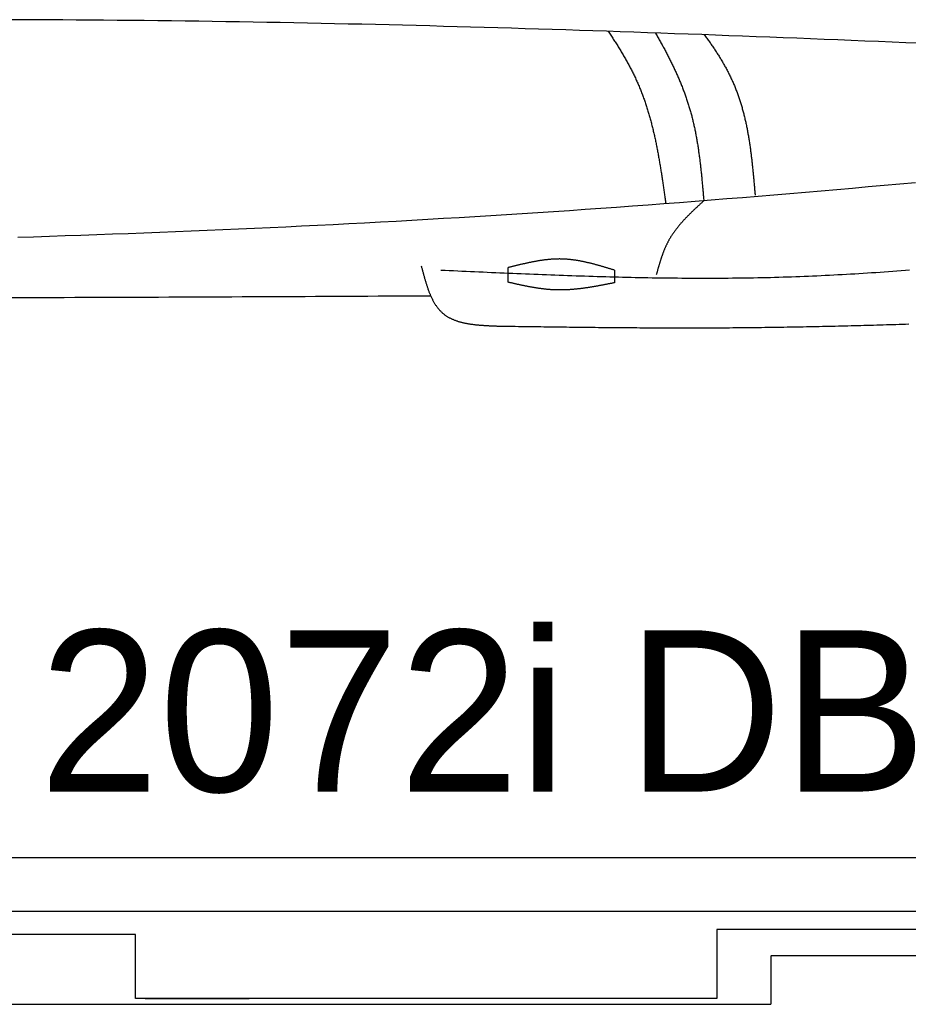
# Model space of a CAD drawing. Extents: x 715 to 7297, y 117 to 5860.
# Tile 56 of 95: x 4004 to 4913, y 137 to 1144. Entities that reach past the tile are written whole.
import ezdxf

# ---------------------------------------------------------------- set-up
doc = ezdxf.new("R2010")
doc.units = 0
doc.layers.get('0').update_dxf_attribs({"linetype": 'CONTINUOUS'})
doc.layers.add('8', color=1, linetype='CONTINUOUS')
doc.styles.add('AKTUELL-DIN', font='txt')

# ---------------------------------------------------------------- blocks, each defined once
blk = doc.blocks.new('*U16')
at = {"style": 'AKTUELL-DIN'}
blk.add_text('2072i DB LP=490', height=165, dxfattribs=at).set_placement((4024.4, 354.8))

msp = doc.modelspace()

# ---------------------------------------------------------------- linework, layer by layer
for p, q in [((1171.717, 287.271), (6020.522, 287.271)), ((4551.187, 232.271), (1454.174, 232.271)), ((4266.543, 232.271), (4266.246, 232.271)), ((4266.543, 232.271), (4266.543, 232.271)), ((6015.736, 232.271), (4551.187, 232.271)), ((6251.55, 213.771), (4717.775, 213.771)), ((4717.775, 213.771), (4717.775, 143.271)), ((4122.776, 208.771), (1832.775, 208.771)), ((4122.776, 143.271), (4122.776, 208.771)), ((4772.775, 187.271), (6272.775, 187.271)), ((4772.775, 186.521), (4772.775, 137.271)), ((4717.775, 143.271), (4122.776, 143.271)), ((4132.776, 143.271), (4239.235, 143.271)), ((1372.775, 137.271), (4772.775, 137.271))]:
    msp.add_line(p, q)
at = {"layer": '8'}
for points in [[(4504.19, 875.597), (4504.19, 890.577)], [(4612.749, 887.953), (4612.749, 875.017)]]:
    msp.add_lwpolyline(points, dxfattribs=at)
for points in [[(4924.7, 1119.94, 0), (4910.8, 1120.53, 0), (4896.89, 1121.1, 0), (4882.98, 1121.68, 0), (4869.08, 1122.25, 0), (4855.17, 1122.81, 0), (4841.26, 1123.38, 0), (4827.35, 1123.94, 0), (4813.45, 1124.49, 0), (4799.54, 1125.04, 0), (4785.63, 1125.59, 0), (4771.73, 1126.13, 0), (4757.82, 1126.66, 0), (4743.91, 1127.19, 0), (4730, 1127.72, 0), (4716.09, 1128.24, 0), (4702.19, 1128.75, 0), (4688.28, 1129.26, 0), (4674.37, 1129.76, 0), (4660.46, 1130.26, 0), (4646.55, 1130.75, 0), (4632.65, 1131.23, 0), (4618.74, 1131.71, 0), (4604.83, 1132.18, 0), (4590.92, 1132.64, 0), (4577.01, 1133.1, 0), (4563.1, 1133.55, 0), (4549.2, 1133.99, 0), (4535.29, 1134.43, 0), (4521.38, 1134.86, 0), (4507.47, 1135.28, 0), (4493.56, 1135.69, 0), (4479.65, 1136.09, 0), (4465.74, 1136.48, 0), (4451.83, 1136.87, 0), (4437.92, 1137.25, 0), (4424.01, 1137.62, 0), (4410.1, 1137.98, 0), (4396.19, 1138.33, 0), (4382.28, 1138.67, 0), (4368.37, 1139, 0), (4354.46, 1139.33, 0), (4340.55, 1139.64, 0), (4326.64, 1139.94, 0), (4312.73, 1140.24, 0), (4298.82, 1140.52, 0), (4284.91, 1140.79, 0), (4271, 1141.06, 0), (4257.08, 1141.31, 0), (4243.17, 1141.55, 0), (4229.26, 1141.78, 0), (4215.35, 1142, 0), (4201.44, 1142.2, 0), (4187.53, 1142.4, 0), (4173.61, 1142.58, 0), (4159.7, 1142.76, 0), (4145.79, 1142.92, 0), (4131.88, 1143.08, 0), (4117.96, 1143.22, 0), (4104.05, 1143.35, 0), (4090.14, 1143.47, 0), (4076.22, 1143.59, 0), (4062.31, 1143.69, 0), (4048.4, 1143.78, 0), (4034.48, 1143.86, 0), (4020.57, 1143.94, 0), (4006.66, 1144, 0), (3992.74, 1144.06, 0)], [(4606.41, 1132.13, 0), (4607.08, 1131.15, 0), (4607.75, 1130.17, 0), (4608.42, 1129.18, 0), (4609.08, 1128.2, 0), (4609.75, 1127.21, 0), (4610.4, 1126.23, 0), (4611.06, 1125.24, 0), (4611.71, 1124.25, 0), (4612.36, 1123.26, 0), (4613, 1122.27, 0), (4613.65, 1121.27, 0), (4614.29, 1120.28, 0), (4614.92, 1119.28, 0), (4615.55, 1118.28, 0), (4616.18, 1117.29, 0), (4616.81, 1116.28, 0), (4617.43, 1115.28, 0), (4618.05, 1114.28, 0), (4618.66, 1113.27, 0), (4619.27, 1112.27, 0), (4619.88, 1111.26, 0), (4620.48, 1110.25, 0), (4621.08, 1109.24, 0), (4621.68, 1108.23, 0), (4622.27, 1107.21, 0), (4622.86, 1106.2, 0), (4623.45, 1105.18, 0), (4624.03, 1104.16, 0), (4624.6, 1103.14, 0), (4625.18, 1102.11, 0), (4625.74, 1101.09, 0), (4626.31, 1100.06, 0), (4626.87, 1099.03, 0), (4627.42, 1098, 0), (4627.98, 1096.97, 0), (4628.52, 1095.94, 0), (4629.07, 1094.9, 0), (4629.6, 1093.87, 0), (4630.14, 1092.83, 0), (4630.67, 1091.78, 0), (4631.19, 1090.74, 0), (4631.71, 1089.7, 0), (4632.23, 1088.65, 0), (4632.74, 1087.6, 0), (4633.24, 1086.55, 0), (4633.75, 1085.5, 0), (4634.24, 1084.44, 0), (4634.73, 1083.38, 0), (4635.22, 1082.32, 0), (4635.7, 1081.26, 0), (4636.18, 1080.2, 0), (4636.65, 1079.13, 0), (4637.12, 1078.07, 0), (4637.58, 1077, 0), (4638.03, 1075.92, 0), (4638.49, 1074.85, 0), (4638.93, 1073.77, 0), (4639.37, 1072.69, 0), (4639.81, 1071.61, 0), (4640.24, 1070.53, 0), (4640.66, 1069.44, 0), (4641.08, 1068.35, 0), (4641.5, 1067.26, 0), (4641.9, 1066.17, 0), (4642.31, 1065.08, 0), (4642.71, 1063.98, 0), (4643.1, 1062.88, 0), (4643.49, 1061.78, 0), (4643.88, 1060.68, 0), (4644.26, 1059.57, 0), (4644.63, 1058.47, 0), (4645, 1057.36, 0), (4645.37, 1056.25, 0), (4645.73, 1055.14, 0), (4646.08, 1054.02, 0), (4646.44, 1052.91, 0), (4646.78, 1051.79, 0), (4647.13, 1050.67, 0), (4647.47, 1049.55, 0), (4647.8, 1048.42, 0), (4648.13, 1047.3, 0), (4648.46, 1046.17, 0), (4648.78, 1045.04, 0), (4649.1, 1043.91, 0), (4649.41, 1042.78, 0), (4649.72, 1041.65, 0), (4650.03, 1040.52, 0), (4650.33, 1039.38, 0), (4650.63, 1038.24, 0), (4650.93, 1037.1, 0), (4651.22, 1035.96, 0), (4651.51, 1034.82, 0), (4651.79, 1033.68, 0), (4652.07, 1032.53, 0), (4652.35, 1031.38, 0), (4652.62, 1030.24, 0), (4652.89, 1029.09, 0), (4653.16, 1027.94, 0), (4653.42, 1026.79, 0), (4653.68, 1025.63, 0), (4653.94, 1024.48, 0), (4654.2, 1023.32, 0), (4654.45, 1022.17, 0), (4654.7, 1021.01, 0), (4654.94, 1019.85, 0), (4655.18, 1018.69, 0), (4655.42, 1017.53, 0), (4655.66, 1016.37, 0), (4655.89, 1015.21, 0), (4656.13, 1014.04, 0), (4656.36, 1012.88, 0), (4656.58, 1011.71, 0), (4656.81, 1010.55, 0), (4657.03, 1009.38, 0), (4657.25, 1008.21, 0), (4657.46, 1007.04, 0), (4657.68, 1005.87, 0), (4657.89, 1004.7, 0), (4658.1, 1003.53, 0), (4658.31, 1002.36, 0), (4658.51, 1001.18, 0), (4658.72, 1000.01, 0), (4658.92, 998.834, 0), (4659.12, 997.659, 0), (4659.32, 996.483, 0), (4659.51, 995.307, 0), (4659.71, 994.13, 0), (4659.9, 992.953, 0), (4660.09, 991.775, 0), (4660.28, 990.597, 0), (4660.47, 989.418, 0), (4660.65, 988.239, 0), (4660.84, 987.059, 0), (4661.02, 985.879, 0), (4661.2, 984.699, 0), (4661.38, 983.518, 0), (4661.56, 982.337, 0), (4661.74, 981.156, 0), (4661.92, 979.975, 0), (4662.09, 978.793, 0), (4662.27, 977.611, 0), (4662.44, 976.429, 0), (4662.61, 975.246, 0), (4662.79, 974.064, 0), (4662.96, 972.881, 0), (4663.13, 971.699, 0), (4663.3, 970.516, 0), (4663.47, 969.334, 0), (4663.63, 968.151, 0), (4663.8, 966.968, 0), (4663.97, 965.786, 0), (4664.14, 964.603, 0), (4664.3, 963.421, 0), (4664.47, 962.238, 0), (4664.63, 961.056, 0), (4664.8, 959.874, 0), (4664.97, 958.692, 0), (4665.13, 957.511, 0), (4665.3, 956.329, 0)], [(4654.74, 1130.46, 0), (4655.32, 1129.47, 0), (4655.89, 1128.48, 0), (4656.47, 1127.48, 0), (4657.04, 1126.49, 0), (4657.61, 1125.49, 0), (4658.18, 1124.5, 0), (4658.75, 1123.5, 0), (4659.31, 1122.5, 0), (4659.87, 1121.5, 0), (4660.43, 1120.51, 0), (4660.98, 1119.51, 0), (4661.54, 1118.51, 0), (4662.09, 1117.5, 0), (4662.64, 1116.5, 0), (4663.18, 1115.5, 0), (4663.73, 1114.49, 0), (4664.27, 1113.49, 0), (4664.8, 1112.48, 0), (4665.34, 1111.48, 0), (4665.87, 1110.47, 0), (4666.4, 1109.46, 0), (4666.93, 1108.45, 0), (4667.45, 1107.44, 0), (4667.97, 1106.43, 0), (4668.49, 1105.42, 0), (4669, 1104.4, 0), (4669.52, 1103.39, 0), (4670.02, 1102.37, 0), (4670.53, 1101.36, 0), (4671.03, 1100.34, 0), (4671.53, 1099.32, 0), (4672.03, 1098.3, 0), (4672.52, 1097.28, 0), (4673.01, 1096.26, 0), (4673.49, 1095.24, 0), (4673.98, 1094.22, 0), (4674.45, 1093.19, 0), (4674.93, 1092.16, 0), (4675.4, 1091.14, 0), (4675.87, 1090.11, 0), (4676.33, 1089.08, 0), (4676.8, 1088.05, 0), (4677.25, 1087.02, 0), (4677.71, 1085.98, 0), (4678.16, 1084.95, 0), (4678.6, 1083.91, 0), (4679.05, 1082.88, 0), (4679.49, 1081.84, 0), (4679.92, 1080.8, 0), (4680.35, 1079.76, 0), (4680.78, 1078.72, 0), (4681.2, 1077.68, 0), (4681.62, 1076.63, 0), (4682.04, 1075.59, 0), (4682.45, 1074.54, 0), (4682.85, 1073.49, 0), (4683.26, 1072.44, 0), (4683.65, 1071.39, 0), (4684.05, 1070.34, 0), (4684.44, 1069.28, 0), (4684.82, 1068.23, 0), (4685.2, 1067.17, 0), (4685.58, 1066.11, 0), (4685.95, 1065.05, 0), (4686.32, 1063.99, 0), (4686.69, 1062.93, 0), (4687.04, 1061.87, 0), (4687.4, 1060.8, 0), (4687.75, 1059.74, 0), (4688.09, 1058.67, 0), (4688.43, 1057.6, 0), (4688.77, 1056.53, 0), (4689.1, 1055.45, 0), (4689.43, 1054.38, 0), (4689.75, 1053.3, 0), (4690.06, 1052.22, 0), (4690.38, 1051.15, 0), (4690.68, 1050.06, 0), (4690.98, 1048.98, 0), (4691.28, 1047.9, 0), (4691.57, 1046.81, 0), (4691.86, 1045.73, 0), (4692.14, 1044.64, 0), (4692.42, 1043.55, 0), (4692.69, 1042.45, 0), (4692.96, 1041.36, 0), (4693.22, 1040.27, 0), (4693.48, 1039.17, 0), (4693.74, 1038.07, 0), (4693.99, 1036.97, 0), (4694.23, 1035.87, 0), (4694.47, 1034.77, 0), (4694.71, 1033.67, 0), (4694.95, 1032.56, 0), (4695.17, 1031.46, 0), (4695.4, 1030.35, 0), (4695.62, 1029.24, 0), (4695.84, 1028.13, 0), (4696.05, 1027.02, 0), (4696.26, 1025.91, 0), (4696.47, 1024.79, 0), (4696.67, 1023.68, 0), (4696.87, 1022.56, 0), (4697.07, 1021.45, 0), (4697.26, 1020.33, 0), (4697.45, 1019.21, 0), (4697.63, 1018.09, 0), (4697.82, 1016.97, 0), (4698, 1015.85, 0), (4698.17, 1014.72, 0), (4698.35, 1013.6, 0), (4698.52, 1012.47, 0), (4698.68, 1011.35, 0), (4698.85, 1010.22, 0), (4699.01, 1009.09, 0), (4699.17, 1007.96, 0), (4699.32, 1006.84, 0), (4699.48, 1005.7, 0), (4699.63, 1004.57, 0), (4699.78, 1003.44, 0), (4699.92, 1002.31, 0), (4700.07, 1001.17, 0), (4700.21, 1000.04, 0), (4700.35, 998.904, 0), (4700.48, 997.769, 0), (4700.62, 996.632, 0), (4700.75, 995.495, 0), (4700.88, 994.357, 0), (4701.01, 993.218, 0), (4701.14, 992.079, 0), (4701.26, 990.939, 0), (4701.39, 989.799, 0), (4701.51, 988.658, 0), (4701.63, 987.517, 0), (4701.75, 986.375, 0), (4701.87, 985.232, 0), (4701.98, 984.089, 0), (4702.1, 982.946, 0), (4702.21, 981.802, 0), (4702.32, 980.658, 0), (4702.43, 979.514, 0), (4702.54, 978.369, 0), (4702.65, 977.224, 0), (4702.76, 976.078, 0), (4702.86, 974.932, 0), (4702.97, 973.786, 0), (4703.07, 972.64, 0), (4703.18, 971.493, 0), (4703.28, 970.346, 0), (4703.38, 969.199, 0), (4703.49, 968.052, 0), (4703.59, 966.905, 0), (4703.69, 965.757, 0), (4703.79, 964.609, 0), (4703.89, 963.462, 0), (4703.99, 962.314, 0), (4704.09, 961.166, 0), (4704.19, 960.018, 0), (4704.29, 958.87, 0)], [(4704.78, 1128.66, 0), (4705.45, 1127.76, 0), (4706.11, 1126.86, 0), (4706.78, 1125.96, 0), (4707.44, 1125.06, 0), (4708.09, 1124.15, 0), (4708.74, 1123.25, 0), (4709.39, 1122.34, 0), (4710.04, 1121.44, 0), (4710.68, 1120.53, 0), (4711.32, 1119.62, 0), (4711.95, 1118.7, 0), (4712.58, 1117.79, 0), (4713.21, 1116.88, 0), (4713.83, 1115.96, 0), (4714.45, 1115.04, 0), (4715.07, 1114.12, 0), (4715.68, 1113.2, 0), (4716.29, 1112.28, 0), (4716.89, 1111.35, 0), (4717.49, 1110.42, 0), (4718.09, 1109.5, 0), (4718.68, 1108.57, 0), (4719.27, 1107.63, 0), (4719.85, 1106.7, 0), (4720.43, 1105.77, 0), (4721, 1104.83, 0), (4721.57, 1103.89, 0), (4722.14, 1102.95, 0), (4722.7, 1102, 0), (4723.25, 1101.06, 0), (4723.81, 1100.11, 0), (4724.35, 1099.16, 0), (4724.89, 1098.21, 0), (4725.43, 1097.26, 0), (4725.96, 1096.3, 0), (4726.49, 1095.35, 0), (4727.01, 1094.39, 0), (4727.53, 1093.43, 0), (4728.04, 1092.46, 0), (4728.55, 1091.5, 0), (4729.05, 1090.53, 0), (4729.55, 1089.56, 0), (4730.04, 1088.59, 0), (4730.53, 1087.61, 0), (4731.01, 1086.64, 0), (4731.49, 1085.66, 0), (4731.96, 1084.68, 0), (4732.42, 1083.69, 0), (4732.88, 1082.71, 0), (4733.33, 1081.72, 0), (4733.78, 1080.73, 0), (4734.22, 1079.74, 0), (4734.66, 1078.74, 0), (4735.09, 1077.74, 0), (4735.52, 1076.74, 0), (4735.93, 1075.74, 0), (4736.35, 1074.73, 0), (4736.75, 1073.73, 0), (4737.15, 1072.72, 0), (4737.55, 1071.7, 0), (4737.94, 1070.69, 0), (4738.32, 1069.67, 0), (4738.7, 1068.65, 0), (4739.07, 1067.63, 0), (4739.44, 1066.6, 0), (4739.8, 1065.57, 0), (4740.15, 1064.54, 0), (4740.5, 1063.51, 0), (4740.84, 1062.48, 0), (4741.18, 1061.44, 0), (4741.51, 1060.4, 0), (4741.84, 1059.36, 0), (4742.16, 1058.32, 0), (4742.48, 1057.27, 0), (4742.79, 1056.23, 0), (4743.1, 1055.18, 0), (4743.4, 1054.13, 0), (4743.69, 1053.08, 0), (4743.99, 1052.02, 0), (4744.27, 1050.97, 0), (4744.55, 1049.91, 0), (4744.83, 1048.85, 0), (4745.11, 1047.79, 0), (4745.37, 1046.72, 0), (4745.64, 1045.66, 0), (4745.9, 1044.59, 0), (4746.15, 1043.52, 0), (4746.4, 1042.45, 0), (4746.65, 1041.38, 0), (4746.89, 1040.31, 0), (4747.13, 1039.23, 0), (4747.36, 1038.16, 0), (4747.59, 1037.08, 0), (4747.82, 1036, 0), (4748.04, 1034.92, 0), (4748.25, 1033.84, 0), (4748.47, 1032.76, 0), (4748.68, 1031.67, 0), (4748.89, 1030.59, 0), (4749.09, 1029.5, 0), (4749.29, 1028.42, 0), (4749.48, 1027.33, 0), (4749.68, 1026.24, 0), (4749.86, 1025.15, 0), (4750.05, 1024.06, 0), (4750.23, 1022.96, 0), (4750.41, 1021.87, 0), (4750.59, 1020.78, 0), (4750.76, 1019.68, 0), (4750.93, 1018.58, 0), (4751.1, 1017.49, 0), (4751.26, 1016.39, 0), (4751.42, 1015.29, 0), (4751.58, 1014.19, 0), (4751.73, 1013.09, 0), (4751.89, 1011.99, 0), (4752.04, 1010.89, 0), (4752.18, 1009.79, 0), (4752.33, 1008.69, 0), (4752.47, 1007.59, 0), (4752.61, 1006.48, 0), (4752.75, 1005.38, 0), (4752.88, 1004.28, 0), (4753.02, 1003.17, 0), (4753.15, 1002.07, 0), (4753.28, 1000.96, 0), (4753.4, 999.859, 0), (4753.53, 998.754, 0), (4753.65, 997.649, 0), (4753.77, 996.544, 0), (4753.89, 995.438, 0), (4754.01, 994.333, 0), (4754.13, 993.227, 0), (4754.24, 992.121, 0), (4754.35, 991.016, 0), (4754.47, 989.91, 0), (4754.58, 988.805, 0), (4754.68, 987.7, 0), (4754.79, 986.594, 0), (4754.9, 985.489, 0), (4755, 984.385, 0), (4755.11, 983.28, 0), (4755.21, 982.176, 0), (4755.31, 981.072, 0), (4755.41, 979.969, 0), (4755.51, 978.866, 0), (4755.61, 977.763, 0), (4755.71, 976.661, 0), (4755.8, 975.559, 0), (4755.9, 974.458, 0), (4756, 973.357, 0), (4756.09, 972.257, 0), (4756.19, 971.158, 0), (4756.28, 970.059, 0), (4756.38, 968.961, 0), (4756.47, 967.864, 0), (4756.56, 966.767, 0), (4756.66, 965.672, 0), (4756.75, 964.577, 0)], [(4920.84, 977.323, 0), (4904.76, 975.867, 0), (4888.67, 974.423, 0), (4872.59, 972.991, 0), (4856.5, 971.571, 0), (4840.41, 970.165, 0), (4824.32, 968.773, 0), (4808.24, 967.394, 0), (4792.15, 966.031, 0), (4776.06, 964.683, 0), (4759.96, 963.35, 0), (4743.87, 962.034, 0), (4727.78, 960.735, 0), (4711.68, 959.453, 0), (4695.59, 958.189, 0), (4679.49, 956.943, 0), (4663.39, 955.715, 0), (4647.29, 954.508, 0), (4631.2, 953.32, 0), (4615.09, 952.152, 0), (4598.99, 951.005, 0), (4582.89, 949.878, 0), (4566.78, 948.771, 0), (4550.68, 947.684, 0), (4534.57, 946.616, 0), (4518.47, 945.568, 0), (4502.36, 944.54, 0), (4486.25, 943.531, 0), (4470.14, 942.54, 0), (4454.02, 941.569, 0), (4437.91, 940.616, 0), (4421.8, 939.682, 0), (4405.68, 938.766, 0), (4389.57, 937.869, 0), (4373.45, 936.989, 0), (4357.33, 936.127, 0), (4341.21, 935.283, 0), (4325.09, 934.456, 0), (4308.97, 933.647, 0), (4292.85, 932.854, 0), (4276.73, 932.079, 0), (4260.6, 931.32, 0), (4244.48, 930.578, 0), (4228.35, 929.853, 0), (4212.23, 929.144, 0), (4196.1, 928.45, 0), (4179.97, 927.773, 0), (4163.84, 927.111, 0), (4147.71, 926.465, 0), (4131.58, 925.835, 0), (4115.45, 925.219, 0), (4099.32, 924.619, 0), (4083.18, 924.034, 0), (4067.05, 923.463, 0), (4050.91, 922.907, 0), (4034.78, 922.365, 0), (4018.64, 921.837, 0), (4002.5, 921.323, 0)], [(4704.29, 958.87, 0), (4703.85, 958.471, 0), (4703.42, 958.072, 0), (4702.98, 957.673, 0), (4702.54, 957.274, 0), (4702.11, 956.875, 0), (4701.67, 956.476, 0), (4701.24, 956.077, 0), (4700.8, 955.678, 0), (4700.37, 955.278, 0), (4699.93, 954.878, 0), (4699.5, 954.478, 0), (4699.06, 954.078, 0), (4698.63, 953.677, 0), (4698.2, 953.277, 0), (4697.76, 952.876, 0), (4697.33, 952.474, 0), (4696.9, 952.072, 0), (4696.47, 951.67, 0), (4696.04, 951.268, 0), (4695.61, 950.865, 0), (4695.18, 950.461, 0), (4694.75, 950.057, 0), (4694.33, 949.653, 0), (4693.9, 949.248, 0), (4693.48, 948.843, 0), (4693.05, 948.437, 0), (4692.63, 948.031, 0), (4692.2, 947.624, 0), (4691.78, 947.216, 0), (4691.36, 946.808, 0), (4690.94, 946.399, 0), (4690.53, 945.989, 0), (4690.11, 945.579, 0), (4689.69, 945.168, 0), (4689.28, 944.756, 0), (4688.86, 944.343, 0), (4688.45, 943.93, 0), (4688.04, 943.516, 0), (4687.63, 943.101, 0), (4687.23, 942.685, 0), (4686.82, 942.268, 0), (4686.42, 941.851, 0), (4686.01, 941.432, 0), (4685.61, 941.013, 0), (4685.21, 940.592, 0), (4684.81, 940.171, 0), (4684.42, 939.748, 0), (4684.02, 939.325, 0), (4683.63, 938.901, 0), (4683.24, 938.475, 0), (4682.85, 938.048, 0), (4682.46, 937.621, 0), (4682.07, 937.192, 0), (4681.69, 936.762, 0), (4681.31, 936.331, 0), (4680.93, 935.898, 0), (4680.55, 935.465, 0), (4680.18, 935.03, 0), (4679.8, 934.594, 0), (4679.43, 934.156, 0), (4679.06, 933.717, 0), (4678.7, 933.277, 0), (4678.33, 932.836, 0), (4677.97, 932.393, 0), (4677.61, 931.949, 0), (4677.25, 931.503, 0), (4676.9, 931.056, 0), (4676.55, 930.608, 0), (4676.2, 930.158, 0), (4675.85, 929.706, 0), (4675.5, 929.253, 0), (4675.16, 928.799, 0), (4674.82, 928.342, 0), (4674.49, 927.885, 0), (4674.15, 927.425, 0), (4673.82, 926.964, 0), (4673.49, 926.502, 0), (4673.17, 926.037, 0), (4672.84, 925.571, 0), (4672.52, 925.104, 0), (4672.21, 924.634, 0), (4671.89, 924.163, 0), (4671.58, 923.69, 0), (4671.27, 923.215, 0), (4670.97, 922.738, 0), (4670.67, 922.26, 0), (4670.37, 921.779, 0), (4670.08, 921.297, 0), (4669.78, 920.813, 0), (4669.49, 920.326, 0), (4669.21, 919.838, 0), (4668.93, 919.348, 0), (4668.65, 918.856, 0), (4668.37, 918.362, 0), (4668.1, 917.866, 0), (4667.83, 917.367, 0), (4667.57, 916.867, 0), (4667.31, 916.365, 0), (4667.05, 915.86, 0), (4666.8, 915.354, 0), (4666.54, 914.846, 0), (4666.3, 914.336, 0), (4666.05, 913.824, 0), (4665.81, 913.31, 0), (4665.57, 912.794, 0), (4665.33, 912.277, 0), (4665.1, 911.758, 0), (4664.87, 911.237, 0), (4664.64, 910.715, 0), (4664.42, 910.191, 0), (4664.2, 909.665, 0), (4663.98, 909.138, 0), (4663.76, 908.609, 0), (4663.55, 908.079, 0), (4663.34, 907.548, 0), (4663.13, 907.015, 0), (4662.92, 906.48, 0), (4662.71, 905.944, 0), (4662.51, 905.407, 0), (4662.31, 904.869, 0), (4662.11, 904.329, 0), (4661.92, 903.788, 0), (4661.72, 903.246, 0), (4661.53, 902.702, 0), (4661.34, 902.158, 0), (4661.15, 901.612, 0), (4660.97, 901.066, 0), (4660.78, 900.518, 0), (4660.6, 899.969, 0), (4660.42, 899.419, 0), (4660.24, 898.869, 0), (4660.06, 898.317, 0), (4659.88, 897.765, 0), (4659.71, 897.212, 0), (4659.54, 896.658, 0), (4659.36, 896.103, 0), (4659.19, 895.547, 0), (4659.02, 894.991, 0), (4658.85, 894.434, 0), (4658.69, 893.876, 0), (4658.52, 893.318, 0), (4658.35, 892.759, 0), (4658.19, 892.2, 0), (4658.02, 891.64, 0), (4657.86, 891.079, 0), (4657.7, 890.518, 0), (4657.54, 889.957, 0), (4657.38, 889.395, 0), (4657.22, 888.833, 0), (4657.06, 888.271, 0), (4656.9, 887.708, 0), (4656.74, 887.145, 0), (4656.58, 886.582, 0), (4656.42, 886.019, 0), (4656.26, 885.455, 0), (4656.11, 884.892, 0), (4655.95, 884.328, 0), (4655.79, 883.764, 0), (4655.64, 883.201, 0)], [(4612.75, 887.953, 0), (4612.07, 888.161, 0), (4611.39, 888.369, 0), (4610.72, 888.576, 0), (4610.04, 888.783, 0), (4609.36, 888.991, 0), (4608.68, 889.197, 0), (4608.01, 889.404, 0), (4607.33, 889.61, 0), (4606.65, 889.815, 0), (4605.97, 890.02, 0), (4605.3, 890.225, 0), (4604.62, 890.428, 0), (4603.94, 890.631, 0), (4603.26, 890.834, 0), (4602.58, 891.035, 0), (4601.91, 891.235, 0), (4601.23, 891.435, 0), (4600.55, 891.633, 0), (4599.87, 891.83, 0), (4599.2, 892.026, 0), (4598.52, 892.221, 0), (4597.84, 892.415, 0), (4597.16, 892.607, 0), (4596.48, 892.798, 0), (4595.81, 892.987, 0), (4595.13, 893.175, 0), (4594.45, 893.362, 0), (4593.77, 893.546, 0), (4593.09, 893.729, 0), (4592.41, 893.91, 0), (4591.74, 894.089, 0), (4591.06, 894.267, 0), (4590.38, 894.442, 0), (4589.7, 894.616, 0), (4589.02, 894.787, 0), (4588.34, 894.956, 0), (4587.67, 895.123, 0), (4586.99, 895.288, 0), (4586.31, 895.45, 0), (4585.63, 895.61, 0), (4584.95, 895.768, 0), (4584.27, 895.923, 0), (4583.59, 896.075, 0), (4582.91, 896.225, 0), (4582.23, 896.372, 0), (4581.55, 896.517, 0), (4580.88, 896.658, 0), (4580.2, 896.797, 0), (4579.52, 896.933, 0), (4578.84, 897.065, 0), (4578.16, 897.195, 0), (4577.48, 897.322, 0), (4576.8, 897.445, 0), (4576.12, 897.565, 0), (4575.44, 897.682, 0), (4574.76, 897.796, 0), (4574.08, 897.906, 0), (4573.4, 898.012, 0), (4572.72, 898.115, 0), (4572.04, 898.215, 0), (4571.36, 898.311, 0), (4570.67, 898.403, 0), (4569.99, 898.491, 0), (4569.31, 898.575, 0), (4568.63, 898.656, 0), (4567.95, 898.732, 0), (4567.27, 898.805, 0), (4566.59, 898.873, 0), (4565.91, 898.937, 0), (4565.22, 898.997, 0), (4564.54, 899.053, 0), (4563.86, 899.104, 0), (4563.18, 899.151, 0), (4562.5, 899.193, 0), (4561.82, 899.231, 0), (4561.13, 899.265, 0), (4560.45, 899.293, 0), (4559.77, 899.317, 0), (4559.09, 899.336, 0), (4558.4, 899.351, 0), (4557.72, 899.361, 0), (4557.04, 899.366, 0), (4556.35, 899.366, 0), (4555.67, 899.363, 0), (4554.99, 899.354, 0), (4554.3, 899.341, 0), (4553.62, 899.324, 0), (4552.94, 899.303, 0), (4552.25, 899.278, 0), (4551.57, 899.248, 0), (4550.88, 899.214, 0), (4550.2, 899.176, 0), (4549.51, 899.135, 0), (4548.83, 899.089, 0), (4548.15, 899.04, 0), (4547.46, 898.986, 0), (4546.78, 898.929, 0), (4546.09, 898.869, 0), (4545.41, 898.804, 0), (4544.72, 898.737, 0), (4544.04, 898.665, 0), (4543.35, 898.59, 0), (4542.67, 898.512, 0), (4541.98, 898.431, 0), (4541.29, 898.346, 0), (4540.61, 898.258, 0), (4539.92, 898.167, 0), (4539.24, 898.073, 0), (4538.55, 897.976, 0), (4537.87, 897.876, 0), (4537.18, 897.773, 0), (4536.49, 897.667, 0), (4535.81, 897.558, 0), (4535.12, 897.447, 0), (4534.44, 897.333, 0), (4533.75, 897.216, 0), (4533.06, 897.097, 0), (4532.38, 896.975, 0), (4531.69, 896.851, 0), (4531, 896.725, 0), (4530.32, 896.596, 0), (4529.63, 896.465, 0), (4528.94, 896.332, 0), (4528.26, 896.196, 0), (4527.57, 896.059, 0), (4526.88, 895.92, 0), (4526.19, 895.778, 0), (4525.51, 895.635, 0), (4524.82, 895.49, 0), (4524.13, 895.343, 0), (4523.45, 895.194, 0), (4522.76, 895.044, 0), (4522.07, 894.892, 0), (4521.38, 894.739, 0), (4520.7, 894.584, 0), (4520.01, 894.428, 0), (4519.32, 894.27, 0), (4518.63, 894.111, 0), (4517.95, 893.951, 0), (4517.26, 893.789, 0), (4516.57, 893.627, 0), (4515.88, 893.463, 0), (4515.2, 893.299, 0), (4514.51, 893.133, 0), (4513.82, 892.967, 0), (4513.13, 892.799, 0), (4512.44, 892.631, 0), (4511.76, 892.463, 0), (4511.07, 892.293, 0), (4510.38, 892.123, 0), (4509.69, 891.953, 0), (4509.01, 891.782, 0), (4508.32, 891.61, 0), (4507.63, 891.439, 0), (4506.94, 891.267, 0), (4506.25, 891.094, 0), (4505.57, 890.922, 0), (4504.88, 890.749, 0), (4504.19, 890.577, 0)], [(4415.22, 892.276, 0), (4415.42, 891.518, 0), (4415.62, 890.76, 0), (4415.82, 890.003, 0), (4416.01, 889.246, 0), (4416.21, 888.489, 0), (4416.41, 887.733, 0), (4416.61, 886.978, 0), (4416.81, 886.224, 0), (4417.02, 885.471, 0), (4417.22, 884.718, 0), (4417.42, 883.967, 0), (4417.63, 883.217, 0), (4417.83, 882.469, 0), (4418.04, 881.723, 0), (4418.25, 880.978, 0), (4418.46, 880.234, 0), (4418.67, 879.493, 0), (4418.88, 878.754, 0), (4419.1, 878.017, 0), (4419.32, 877.283, 0), (4419.53, 876.551, 0), (4419.76, 875.821, 0), (4419.98, 875.094, 0), (4420.2, 874.37, 0), (4420.43, 873.649, 0), (4420.66, 872.931, 0), (4420.9, 872.216, 0), (4421.13, 871.504, 0), (4421.37, 870.796, 0), (4421.61, 870.091, 0), (4421.86, 869.39, 0), (4422.1, 868.693, 0), (4422.36, 868, 0), (4422.61, 867.311, 0), (4422.87, 866.625, 0), (4423.13, 865.945, 0), (4423.39, 865.268, 0), (4423.66, 864.596, 0), (4423.93, 863.929, 0), (4424.21, 863.266, 0), (4424.49, 862.609, 0), (4424.77, 861.956, 0), (4425.06, 861.308, 0), (4425.35, 860.666, 0), (4425.65, 860.029, 0), (4425.95, 859.398, 0), (4426.26, 858.772, 0), (4426.57, 858.152, 0), (4426.88, 857.538, 0), (4427.21, 856.929, 0), (4427.53, 856.327, 0), (4427.86, 855.731, 0), (4428.2, 855.142, 0), (4428.54, 854.559, 0), (4428.88, 853.982, 0), (4429.24, 853.413, 0), (4429.59, 852.85, 0), (4429.96, 852.294, 0), (4430.33, 851.745, 0), (4430.7, 851.203, 0), (4431.08, 850.669, 0), (4431.47, 850.142, 0), (4431.86, 849.622, 0), (4432.26, 849.111, 0), (4432.67, 848.607, 0), (4433.08, 848.111, 0), (4433.5, 847.623, 0), (4433.92, 847.143, 0), (4434.35, 846.672, 0), (4434.79, 846.209, 0), (4435.24, 845.755, 0), (4435.69, 845.309, 0), (4436.15, 844.872, 0), (4436.62, 844.444, 0), (4437.1, 844.025, 0), (4437.58, 843.615, 0), (4438.07, 843.214, 0), (4438.57, 842.822, 0), (4439.07, 842.439, 0), (4439.58, 842.065, 0), (4440.1, 841.699, 0), (4440.63, 841.342, 0), (4441.16, 840.993, 0), (4441.7, 840.653, 0), (4442.24, 840.32, 0), (4442.8, 839.996, 0), (4443.36, 839.679, 0), (4443.92, 839.371, 0), (4444.49, 839.07, 0), (4445.07, 838.777, 0), (4445.66, 838.491, 0), (4446.25, 838.213, 0), (4446.84, 837.942, 0), (4447.44, 837.679, 0), (4448.05, 837.422, 0), (4448.67, 837.172, 0), (4449.29, 836.929, 0), (4449.91, 836.693, 0), (4450.54, 836.464, 0), (4451.18, 836.241, 0), (4451.82, 836.025, 0), (4452.46, 835.815, 0), (4453.11, 835.611, 0), (4453.77, 835.413, 0), (4454.43, 835.221, 0), (4455.1, 835.035, 0), (4455.77, 834.855, 0), (4456.44, 834.681, 0), (4457.12, 834.512, 0), (4457.81, 834.348, 0), (4458.49, 834.19, 0), (4459.19, 834.037, 0), (4459.88, 833.89, 0), (4460.58, 833.747, 0), (4461.29, 833.609, 0), (4462, 833.476, 0), (4462.71, 833.348, 0), (4463.43, 833.224, 0), (4464.15, 833.105, 0), (4464.87, 832.99, 0), (4465.6, 832.879, 0), (4466.33, 832.773, 0), (4467.06, 832.67, 0), (4467.8, 832.571, 0), (4468.54, 832.477, 0), (4469.28, 832.386, 0), (4470.03, 832.298, 0), (4470.78, 832.214, 0), (4471.53, 832.134, 0), (4472.29, 832.056, 0), (4473.04, 831.982, 0), (4473.8, 831.911, 0), (4474.56, 831.843, 0), (4475.33, 831.777, 0), (4476.09, 831.715, 0), (4476.86, 831.655, 0), (4477.63, 831.597, 0), (4478.41, 831.542, 0), (4479.18, 831.489, 0), (4479.96, 831.439, 0), (4480.74, 831.39, 0), (4481.52, 831.343, 0), (4482.3, 831.299, 0), (4483.08, 831.256, 0), (4483.86, 831.214, 0), (4484.65, 831.175, 0), (4485.43, 831.136, 0), (4486.22, 831.099, 0), (4487.01, 831.063, 0), (4487.8, 831.028, 0), (4488.59, 830.994, 0), (4489.38, 830.961, 0), (4490.17, 830.929, 0), (4490.96, 830.898, 0), (4491.76, 830.867, 0), (4492.55, 830.836, 0), (4493.34, 830.806, 0), (4494.14, 830.776, 0), (4494.93, 830.746, 0)], [(4914.77, 887.854, 0), (4910.46, 887.524, 0), (4906.15, 887.2, 0), (4901.84, 886.881, 0), (4897.53, 886.568, 0), (4893.22, 886.26, 0), (4888.91, 885.957, 0), (4884.6, 885.66, 0), (4880.29, 885.369, 0), (4875.97, 885.084, 0), (4871.66, 884.805, 0), (4867.35, 884.531, 0), (4863.04, 884.265, 0), (4858.72, 884.004, 0), (4854.41, 883.75, 0), (4850.1, 883.502, 0), (4845.79, 883.261, 0), (4841.47, 883.027, 0), (4837.16, 882.799, 0), (4832.84, 882.578, 0), (4828.53, 882.365, 0), (4824.22, 882.158, 0), (4819.9, 881.959, 0), (4815.59, 881.768, 0), (4811.27, 881.583, 0), (4806.96, 881.406, 0), (4802.64, 881.237, 0), (4798.33, 881.076, 0), (4794.01, 880.923, 0), (4789.69, 880.777, 0), (4785.38, 880.64, 0), (4781.06, 880.51, 0), (4776.74, 880.389, 0), (4772.43, 880.276, 0), (4768.11, 880.171, 0), (4763.79, 880.073, 0), (4759.47, 879.983, 0), (4755.16, 879.901, 0), (4750.84, 879.826, 0), (4746.52, 879.759, 0), (4742.2, 879.698, 0), (4737.88, 879.645, 0), (4733.56, 879.599, 0), (4729.24, 879.56, 0), (4724.92, 879.528, 0), (4720.61, 879.502, 0), (4716.29, 879.484, 0), (4711.97, 879.471, 0), (4707.64, 879.465, 0), (4703.32, 879.466, 0), (4699, 879.473, 0), (4694.68, 879.486, 0), (4690.36, 879.505, 0), (4686.04, 879.53, 0), (4681.72, 879.56, 0), (4677.4, 879.597, 0), (4673.08, 879.639, 0), (4668.75, 879.687, 0), (4664.43, 879.74, 0), (4660.11, 879.798, 0), (4655.79, 879.862, 0), (4651.46, 879.931, 0), (4647.14, 880.005, 0), (4642.82, 880.084, 0), (4638.5, 880.167, 0), (4634.17, 880.256, 0), (4629.85, 880.349, 0), (4625.53, 880.447, 0), (4621.2, 880.549, 0), (4616.88, 880.655, 0), (4612.56, 880.766, 0), (4608.23, 880.88, 0), (4603.91, 880.999, 0), (4599.58, 881.122, 0), (4595.26, 881.248, 0), (4590.93, 881.379, 0), (4586.61, 881.513, 0), (4582.29, 881.65, 0), (4577.96, 881.791, 0), (4573.64, 881.935, 0), (4569.31, 882.083, 0), (4564.99, 882.233, 0), (4560.66, 882.387, 0), (4556.34, 882.543, 0), (4552.01, 882.702, 0), (4547.69, 882.864, 0), (4543.36, 883.029, 0), (4539.03, 883.196, 0), (4534.71, 883.366, 0), (4530.38, 883.538, 0), (4526.06, 883.712, 0), (4521.73, 883.888, 0), (4517.41, 884.066, 0), (4513.08, 884.247, 0), (4508.75, 884.429, 0), (4504.43, 884.612, 0), (4500.1, 884.798, 0), (4495.78, 884.984, 0), (4491.45, 885.173, 0), (4487.12, 885.362, 0), (4482.8, 885.553, 0), (4478.47, 885.745, 0), (4474.14, 885.938, 0), (4469.82, 886.132, 0), (4465.49, 886.326, 0), (4461.17, 886.522, 0), (4456.84, 886.717, 0), (4452.51, 886.914, 0), (4448.19, 887.111, 0), (4443.86, 887.308, 0), (4439.53, 887.505, 0), (4435.21, 887.703, 0)], [(4612.75, 875.017, 0), (4612.06, 874.882, 0), (4611.38, 874.746, 0), (4610.69, 874.611, 0), (4610.01, 874.476, 0), (4609.32, 874.341, 0), (4608.63, 874.207, 0), (4607.95, 874.072, 0), (4607.26, 873.938, 0), (4606.58, 873.804, 0), (4605.89, 873.671, 0), (4605.2, 873.538, 0), (4604.52, 873.405, 0), (4603.83, 873.273, 0), (4603.15, 873.142, 0), (4602.46, 873.011, 0), (4601.77, 872.88, 0), (4601.09, 872.75, 0), (4600.4, 872.621, 0), (4599.72, 872.493, 0), (4599.03, 872.366, 0), (4598.35, 872.239, 0), (4597.66, 872.113, 0), (4596.97, 871.988, 0), (4596.29, 871.864, 0), (4595.6, 871.741, 0), (4594.92, 871.619, 0), (4594.23, 871.498, 0), (4593.55, 871.378, 0), (4592.86, 871.259, 0), (4592.17, 871.142, 0), (4591.49, 871.025, 0), (4590.8, 870.91, 0), (4590.12, 870.797, 0), (4589.43, 870.684, 0), (4588.75, 870.573, 0), (4588.06, 870.464, 0), (4587.38, 870.355, 0), (4586.69, 870.249, 0), (4586.01, 870.144, 0), (4585.32, 870.04, 0), (4584.63, 869.938, 0), (4583.95, 869.838, 0), (4583.26, 869.74, 0), (4582.58, 869.643, 0), (4581.89, 869.548, 0), (4581.21, 869.455, 0), (4580.52, 869.364, 0), (4579.84, 869.274, 0), (4579.15, 869.187, 0), (4578.47, 869.102, 0), (4577.79, 869.018, 0), (4577.1, 868.937, 0), (4576.42, 868.858, 0), (4575.73, 868.781, 0), (4575.05, 868.706, 0), (4574.36, 868.634, 0), (4573.68, 868.564, 0), (4572.99, 868.496, 0), (4572.31, 868.43, 0), (4571.62, 868.367, 0), (4570.94, 868.306, 0), (4570.26, 868.248, 0), (4569.57, 868.193, 0), (4568.89, 868.14, 0), (4568.2, 868.089, 0), (4567.52, 868.041, 0), (4566.84, 867.996, 0), (4566.15, 867.954, 0), (4565.47, 867.914, 0), (4564.78, 867.877, 0), (4564.1, 867.843, 0), (4563.42, 867.812, 0), (4562.73, 867.784, 0), (4562.05, 867.759, 0), (4561.37, 867.737, 0), (4560.68, 867.717, 0), (4560, 867.701, 0), (4559.32, 867.689, 0), (4558.63, 867.679, 0), (4557.95, 867.672, 0), (4557.27, 867.669, 0), (4556.59, 867.669, 0), (4555.9, 867.673, 0), (4555.22, 867.68, 0), (4554.54, 867.69, 0), (4553.85, 867.704, 0), (4553.17, 867.721, 0), (4552.49, 867.742, 0), (4551.81, 867.766, 0), (4551.13, 867.794, 0), (4550.44, 867.826, 0), (4549.76, 867.861, 0), (4549.08, 867.899, 0), (4548.4, 867.942, 0), (4547.72, 867.987, 0), (4547.03, 868.036, 0), (4546.35, 868.088, 0), (4545.67, 868.144, 0), (4544.99, 868.202, 0), (4544.31, 868.264, 0), (4543.63, 868.329, 0), (4542.95, 868.397, 0), (4542.26, 868.468, 0), (4541.58, 868.542, 0), (4540.9, 868.619, 0), (4540.22, 868.698, 0), (4539.54, 868.781, 0), (4538.86, 868.866, 0), (4538.18, 868.954, 0), (4537.5, 869.044, 0), (4536.82, 869.137, 0), (4536.14, 869.233, 0), (4535.46, 869.331, 0), (4534.78, 869.431, 0), (4534.09, 869.534, 0), (4533.41, 869.639, 0), (4532.73, 869.746, 0), (4532.05, 869.856, 0), (4531.37, 869.968, 0), (4530.69, 870.081, 0), (4530.01, 870.197, 0), (4529.33, 870.315, 0), (4528.65, 870.435, 0), (4527.97, 870.556, 0), (4527.29, 870.68, 0), (4526.61, 870.805, 0), (4525.93, 870.932, 0), (4525.25, 871.061, 0), (4524.57, 871.191, 0), (4523.89, 871.323, 0), (4523.21, 871.457, 0), (4522.53, 871.591, 0), (4521.85, 871.728, 0), (4521.17, 871.865, 0), (4520.49, 872.004, 0), (4519.82, 872.145, 0), (4519.14, 872.286, 0), (4518.46, 872.429, 0), (4517.78, 872.572, 0), (4517.1, 872.717, 0), (4516.42, 872.863, 0), (4515.74, 873.01, 0), (4515.06, 873.157, 0), (4514.38, 873.306, 0), (4513.7, 873.455, 0), (4513.02, 873.605, 0), (4512.34, 873.755, 0), (4511.66, 873.907, 0), (4510.98, 874.059, 0), (4510.3, 874.211, 0), (4509.62, 874.364, 0), (4508.94, 874.517, 0), (4508.27, 874.671, 0), (4507.59, 874.825, 0), (4506.91, 874.979, 0), (4506.23, 875.133, 0), (4505.55, 875.288, 0), (4504.87, 875.442, 0), (4504.19, 875.597, 0)], [(3996.45, 859.974, 0), (4007.16, 860.005, 0), (4017.87, 860.038, 0), (4028.58, 860.071, 0), (4039.29, 860.105, 0), (4050, 860.14, 0), (4060.71, 860.176, 0), (4071.42, 860.212, 0), (4082.13, 860.25, 0), (4092.84, 860.288, 0), (4103.54, 860.327, 0), (4114.25, 860.367, 0), (4124.96, 860.408, 0), (4135.67, 860.45, 0), (4146.38, 860.492, 0), (4157.09, 860.536, 0), (4167.8, 860.58, 0), (4178.51, 860.624, 0), (4189.22, 860.67, 0), (4199.93, 860.716, 0), (4210.64, 860.763, 0), (4221.35, 860.811, 0), (4232.06, 860.86, 0), (4242.76, 860.909, 0), (4253.47, 860.959, 0), (4264.18, 861.01, 0), (4274.89, 861.061, 0), (4285.6, 861.113, 0), (4296.31, 861.166, 0), (4307.02, 861.219, 0), (4317.73, 861.273, 0), (4328.44, 861.328, 0), (4339.15, 861.383, 0), (4349.86, 861.439, 0), (4360.57, 861.496, 0), (4371.27, 861.553, 0), (4381.98, 861.611, 0), (4392.69, 861.669, 0), (4403.4, 861.728, 0), (4414.11, 861.788, 0), (4424.82, 861.848, 0)], [(4494.93, 830.746, 0), (4498.2, 830.701, 0), (4501.48, 830.656, 0), (4504.75, 830.612, 0), (4508.02, 830.567, 0), (4511.3, 830.522, 0), (4514.57, 830.478, 0), (4517.85, 830.434, 0), (4521.12, 830.39, 0), (4524.4, 830.346, 0), (4527.67, 830.302, 0), (4530.94, 830.259, 0), (4534.22, 830.216, 0), (4537.49, 830.173, 0), (4540.77, 830.13, 0), (4544.04, 830.088, 0), (4547.31, 830.047, 0), (4550.59, 830.005, 0), (4553.86, 829.965, 0), (4557.14, 829.924, 0), (4560.41, 829.884, 0), (4563.69, 829.845, 0), (4566.96, 829.806, 0), (4570.23, 829.768, 0), (4573.51, 829.73, 0), (4576.78, 829.693, 0), (4580.06, 829.657, 0), (4583.33, 829.621, 0), (4586.6, 829.586, 0), (4589.88, 829.552, 0), (4593.15, 829.519, 0), (4596.43, 829.486, 0), (4599.7, 829.454, 0), (4602.97, 829.423, 0), (4606.25, 829.393, 0), (4609.52, 829.363, 0), (4612.8, 829.335, 0), (4616.07, 829.307, 0), (4619.34, 829.281, 0), (4622.62, 829.255, 0), (4625.89, 829.231, 0), (4629.17, 829.207, 0), (4632.44, 829.185, 0), (4635.71, 829.164, 0), (4638.99, 829.143, 0), (4642.26, 829.124, 0), (4645.54, 829.106, 0), (4648.81, 829.09, 0), (4652.08, 829.074, 0), (4655.36, 829.06, 0), (4658.63, 829.047, 0), (4661.91, 829.035, 0), (4665.18, 829.025, 0), (4668.45, 829.016, 0), (4671.73, 829.008, 0), (4675, 829.002, 0), (4678.27, 828.998, 0), (4681.55, 828.994, 0), (4684.82, 828.992, 0), (4688.1, 828.992, 0), (4691.37, 828.993, 0), (4694.64, 828.996, 0), (4697.92, 829, 0), (4701.19, 829.006, 0), (4704.46, 829.014, 0), (4707.74, 829.023, 0), (4711.01, 829.034, 0), (4714.28, 829.047, 0), (4717.56, 829.061, 0), (4720.83, 829.078, 0), (4724.11, 829.096, 0), (4727.38, 829.115, 0), (4730.65, 829.137, 0), (4733.93, 829.161, 0), (4737.2, 829.186, 0), (4740.47, 829.213, 0), (4743.75, 829.243, 0), (4747.02, 829.274, 0), (4750.29, 829.307, 0), (4753.57, 829.342, 0), (4756.84, 829.379, 0), (4760.11, 829.418, 0), (4763.39, 829.459, 0), (4766.66, 829.501, 0), (4769.93, 829.546, 0), (4773.21, 829.592, 0), (4776.48, 829.64, 0), (4779.75, 829.689, 0), (4783.03, 829.741, 0), (4786.3, 829.794, 0), (4789.57, 829.848, 0), (4792.85, 829.904, 0), (4796.12, 829.962, 0), (4799.39, 830.022, 0), (4802.67, 830.083, 0), (4805.94, 830.145, 0), (4809.21, 830.21, 0), (4812.48, 830.275, 0), (4815.76, 830.342, 0), (4819.03, 830.411, 0), (4822.3, 830.481, 0), (4825.58, 830.552, 0), (4828.85, 830.625, 0), (4832.12, 830.699, 0), (4835.4, 830.774, 0), (4838.67, 830.851, 0), (4841.94, 830.928, 0), (4845.21, 831.008, 0), (4848.49, 831.088, 0), (4851.76, 831.17, 0), (4855.03, 831.253, 0), (4858.31, 831.336, 0), (4861.58, 831.422, 0), (4864.85, 831.508, 0), (4868.12, 831.595, 0), (4871.4, 831.683, 0), (4874.67, 831.773, 0), (4877.94, 831.863, 0), (4881.22, 831.955, 0), (4884.49, 832.047, 0), (4887.76, 832.14, 0), (4891.03, 832.235, 0), (4894.31, 832.33, 0), (4897.58, 832.426, 0), (4900.85, 832.523, 0), (4904.13, 832.621, 0), (4907.4, 832.719, 0), (4910.67, 832.818, 0), (4913.94, 832.918, 0)]]:
    msp.add_polyline3d(points, dxfattribs=at)

# ---------------------------------------------------------------- block references
msp.add_blockref('*U16', (0, 0))

doc.saveas('drawing.dxf')
